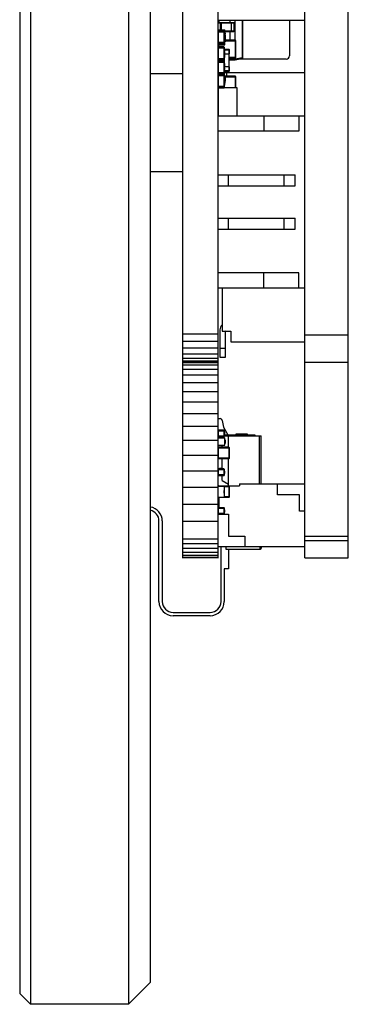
# Model space of a CAD drawing. Header units: inches. Extents: x -81 to 540, y -463 to 100.
# Tile 3 of 8: x 71 to 86, y -45 to 1. Entities that reach past the tile are written whole.
import ezdxf

# ---------------------------------------------------------------- set-up
doc = ezdxf.new("R2010")
doc.units = ezdxf.units.IN
doc.header["$LTSCALE"] = 1.21
doc.header["$MEASUREMENT"] = 0
doc.layers.get('0').update_dxf_attribs({"linetype": 'CONTINUOUS'})

msp = doc.modelspace()

# ---------------------------------------------------------------- linework, layer by layer
at = {"color": 7, "linetype": 'Continuous'}
for p, q in [((71.337, 70.423), (71.337, -44.577)), ((75.837, 70.423), (75.837, -44.577)), ((70.837, 69.923), (70.837, -44.077)), ((76.837, 69.423), (76.837, -43.577)), ((78.337, -24.085), (78.337, 40.932)), ((79.937, 40.932), (79.937, -24.085)), ((83.937, -24.077), (83.937, 9.874)), ((85.937, -24.077), (85.937, 9.911)), ((79.937, 0.623), (83.937, 0.623)), ((80.677, 0.507), (79.937, 0.507)), ((79.937, 0.497), (80.687, 0.497)), ((79.949, 0.507), (79.949, 0.623)), ((79.952, 0.623), (79.952, 0.593)), ((79.987, 0.593), (79.952, 0.593)), ((79.972, 0.573), (79.972, 0.623)), ((79.972, 0.573), (79.987, 0.573)), ((79.987, 0.623), (79.987, 0.507)), ((80.007, 0.507), (80.007, 0.623)), ((80.047, 0.507), (80.047, 0.497)), ((80.047, 0.497), (80.047, 0.177)), ((80.057, 0.177), (80.057, 0.497)), ((80.065, 0.177), (80.065, 0.497)), ((80.101, 0.497), (80.098, 0.507)), ((80.101, 0.497), (80.101, 0.177)), ((80.487, 0.623), (80.487, 0.507)), ((80.548, 0.507), (80.552, 0.497)), ((80.552, 0.497), (80.552, 0.117)), ((80.687, 0.117), (80.687, 0.497)), ((80.737, -0.299), (80.737, 0.623)), ((81.066, 0.623), (81.066, -1.104)), ((81.087, -1.104), (81.087, 0.623)), ((83.237, 0.623), (83.237, -1.014)), ((79.937, 0.177), (80.262, 0.177)), ((79.937, 0.111), (80.242, 0.111)), ((80.242, 0.081), (79.937, 0.081)), ((79.962, 0.152), (80.237, 0.152)), ((79.962, 0.141), (79.962, 0.152)), ((80.211, 0.142), (79.967, 0.142)), ((79.967, -0.468), (79.967, 0.142)), ((80.211, 0.142), (80.211, -0.468)), ((80.237, 0.128), (80.237, 0.152)), ((80.262, 0.127), (80.237, 0.127)), ((80.242, -0.437), (80.242, 0.111)), ((80.262, 0.077), (80.242, 0.077)), ((80.244, 0.037), (80.242, 0.037)), ((80.242, 0.026), (80.244, 0.026)), ((80.244, 0.008), (80.242, 0.008)), ((80.244, 0.037), (80.244, -0.037)), ((80.262, -0.503), (80.262, 0.177)), ((80.687, 0.117), (80.262, 0.117)), ((80.262, 0.107), (80.677, 0.107)), ((80.262, 0.039), (80.272, 0.039)), ((80.262, 0.011), (80.272, 0.011)), ((80.262, 0.002), (80.272, 0.002)), ((80.272, 0.039), (80.272, 0.002)), ((80.487, 0.107), (80.487, -0.299)), ((80.552, 0.117), (80.548, 0.107)), ((80.242, -0.407), (79.937, -0.407)), ((80.242, -0.437), (79.937, -0.437)), ((80.244, -0.028), (80.242, -0.028)), ((80.244, -0.037), (80.242, -0.037)), ((80.244, -0.065), (80.242, -0.065)), ((80.242, -0.103), (80.244, -0.103)), ((80.242, -0.139), (80.244, -0.139)), ((80.244, -0.169), (80.242, -0.169)), ((80.244, -0.206), (80.242, -0.206)), ((80.244, -0.243), (80.242, -0.243)), ((80.242, -0.246), (80.244, -0.246)), ((80.244, -0.27), (80.242, -0.27)), ((80.242, -0.307), (80.244, -0.307)), ((80.242, -0.344), (80.244, -0.344)), ((80.262, -0.403), (80.242, -0.403)), ((80.244, -0.065), (80.244, -0.139)), ((80.244, -0.169), (80.244, -0.246)), ((80.244, -0.27), (80.244, -0.344)), ((80.262, -0.034), (80.272, -0.034)), ((80.262, -0.086), (80.272, -0.086)), ((80.262, -0.136), (80.272, -0.136)), ((80.262, -0.15), (80.272, -0.15)), ((80.262, -0.152), (80.272, -0.152)), ((80.262, -0.197), (80.272, -0.197)), ((80.262, -0.246), (80.272, -0.246)), ((80.262, -0.252), (80.272, -0.252)), ((80.262, -0.265), (80.272, -0.265)), ((80.262, -0.317), (80.272, -0.317)), ((80.262, -0.367), (80.272, -0.367)), ((80.272, -0.034), (80.272, -0.136)), ((80.272, -0.15), (80.272, -0.252)), ((80.272, -0.265), (80.272, -0.367)), ((80.742, -0.299), (80.272, -0.299)), ((80.272, -0.329), (80.772, -0.329)), ((80.742, -0.299), (80.742, -1.119)), ((80.772, -1.089), (80.772, -0.329)), ((79.937, -0.503), (80.262, -0.503)), ((79.937, -0.635), (80.242, -0.635)), ((80.242, -0.665), (79.937, -0.665)), ((79.952, -0.503), (79.952, -0.608)), ((79.962, -0.467), (79.962, -0.478)), ((79.962, -0.478), (80.237, -0.478)), ((79.967, -0.468), (80.211, -0.468)), ((80.211, -0.604), (79.967, -0.604)), ((79.967, -1.214), (79.967, -0.604)), ((79.982, -0.604), (79.982, -0.503)), ((80.211, -0.604), (80.211, -1.214)), ((80.262, -0.453), (80.237, -0.453)), ((80.237, -0.454), (80.237, -0.478)), ((80.242, -1.183), (80.242, -0.635)), ((80.244, -0.709), (80.242, -0.709)), ((80.242, -0.72), (80.244, -0.72)), ((80.244, -0.738), (80.242, -0.738)), ((80.244, -0.774), (80.242, -0.774)), ((80.244, -0.783), (80.242, -0.783)), ((80.244, -0.812), (80.242, -0.812)), ((80.242, -0.849), (80.244, -0.849)), ((80.242, -0.886), (80.244, -0.886)), ((80.244, -0.709), (80.244, -0.783)), ((80.452, -0.717), (80.244, -0.717)), ((80.244, -0.737), (80.472, -0.737)), ((80.244, -0.812), (80.244, -0.886)), ((80.452, -0.717), (80.452, -0.917)), ((80.472, -0.917), (80.472, -0.737)), ((80.242, -1.153), (79.937, -1.153)), ((80.242, -1.183), (79.937, -1.183)), ((79.937, -1.27), (80.242, -1.27)), ((79.937, -1.3), (80.242, -1.3)), ((79.967, -1.214), (80.211, -1.214)), ((80.211, -1.239), (79.967, -1.239)), ((79.967, -1.849), (79.967, -1.239)), ((80.211, -1.239), (80.211, -1.849)), ((80.237, -1.2), (80.237, -1.254)), ((80.244, -0.915), (80.242, -0.915)), ((80.244, -0.952), (80.242, -0.952)), ((80.244, -0.989), (80.242, -0.989)), ((80.242, -0.993), (80.244, -0.993)), ((80.244, -1.016), (80.242, -1.016)), ((80.242, -1.053), (80.244, -1.053)), ((80.242, -1.09), (80.244, -1.09)), ((80.242, -1.819), (80.242, -1.27)), ((80.244, -0.915), (80.244, -0.993)), ((80.244, -0.917), (80.472, -0.917)), ((80.244, -1.016), (80.244, -1.09)), ((80.442, -0.917), (80.442, -1.517)), ((80.462, -1.517), (80.462, -0.917)), ((80.772, -1.089), (80.462, -1.089)), ((80.462, -1.119), (80.742, -1.119)), ((80.487, -1.168), (80.462, -1.164)), ((80.462, -1.189), (80.487, -1.193)), ((80.487, -1.119), (80.487, -1.168)), ((80.737, -1.168), (80.487, -1.168)), ((80.487, -1.193), (80.487, -1.168)), ((80.487, -1.193), (80.737, -1.193)), ((81.066, -1.104), (80.737, -1.169)), ((80.737, -1.168), (80.737, -1.119)), ((80.737, -1.193), (81.066, -1.129)), ((80.737, -1.193), (80.737, -1.169)), ((83.087, -1.164), (80.885, -1.164)), ((81.087, -1.104), (81.066, -1.104)), ((81.066, -1.104), (81.066, -1.129)), ((80.242, -1.788), (79.937, -1.788)), ((80.244, -1.363), (80.242, -1.363)), ((80.244, -1.4), (80.242, -1.4)), ((80.242, -1.437), (80.244, -1.437)), ((80.244, -1.461), (80.242, -1.461)), ((80.244, -1.538), (80.242, -1.538)), ((80.244, -1.568), (80.242, -1.568)), ((80.244, -1.605), (80.242, -1.605)), ((80.242, -1.642), (80.244, -1.642)), ((80.244, -1.67), (80.242, -1.67)), ((80.242, -1.681), (80.244, -1.681)), ((80.244, -1.733), (80.242, -1.733)), ((80.244, -1.744), (80.242, -1.744)), ((80.242, -1.777), (80.337, -1.777)), ((80.244, -1.363), (80.244, -1.437)), ((80.244, -1.461), (80.244, -1.538)), ((80.472, -1.517), (80.244, -1.517)), ((80.244, -1.568), (80.244, -1.642)), ((80.244, -1.67), (80.244, -1.744)), ((80.472, -1.697), (80.244, -1.697)), ((80.244, -1.717), (80.452, -1.717)), ((80.337, -1.777), (83.937, -1.777)), ((80.337, -1.777), (80.337, -1.95)), ((80.452, -1.517), (80.452, -1.717)), ((80.472, -1.697), (80.472, -1.517)), ((76.837, -1.827), (78.337, -1.827)), ((80.242, -1.819), (79.937, -1.819)), ((79.937, -1.905), (80.242, -1.905)), ((80.242, -1.935), (79.937, -1.935)), ((79.967, -1.849), (80.211, -1.849)), ((80.211, -1.874), (79.967, -1.874)), ((79.967, -2.484), (79.967, -1.874)), ((80.211, -1.874), (80.211, -2.484)), ((80.237, -1.835), (80.237, -1.889)), ((80.242, -2.453), (80.242, -1.905)), ((80.242, -1.941), (80.262, -1.941)), ((80.244, -1.979), (80.242, -1.979)), ((80.242, -1.99), (80.244, -1.99)), ((80.244, -2.008), (80.242, -2.008)), ((80.244, -2.044), (80.242, -2.044)), ((80.244, -2.053), (80.242, -2.053)), ((80.244, -2.082), (80.242, -2.082)), ((80.242, -2.119), (80.244, -2.119)), ((80.242, -2.156), (80.244, -2.156)), ((80.244, -2.185), (80.242, -2.185)), ((80.244, -2.222), (80.242, -2.222)), ((80.244, -2.259), (80.242, -2.259)), ((80.244, -1.979), (80.244, -2.053)), ((80.244, -2.082), (80.244, -2.156)), ((80.244, -2.185), (80.244, -2.263)), ((80.262, -1.941), (80.262, -2.271)), ((80.742, -1.95), (80.262, -1.95)), ((80.262, -1.98), (80.772, -1.98)), ((80.262, -2.022), (80.272, -2.022)), ((80.262, -2.101), (80.272, -2.101)), ((80.262, -2.18), (80.272, -2.18)), ((80.272, -2.022), (80.272, -2.18)), ((80.742, -1.95), (80.742, -2.484)), ((80.772, -2.484), (80.772, -1.98)), ((80.242, -2.423), (79.937, -2.423)), ((80.242, -2.453), (79.937, -2.453)), ((79.937, -2.577), (79.952, -2.577)), ((79.952, -2.6), (79.937, -2.6)), ((79.937, -2.6), (79.952, -2.6)), ((79.937, -2.7), (79.952, -2.7)), ((79.952, -2.48), (79.952, -2.74)), ((80.837, -2.484), (79.957, -2.484)), ((79.957, -2.484), (79.957, -3.776)), ((79.967, -2.484), (80.211, -2.484)), ((79.982, -2.484), (79.982, -2.484)), ((80.242, -2.263), (80.244, -2.263)), ((80.242, -2.271), (80.262, -2.271)), ((80.244, -2.286), (80.242, -2.286)), ((80.242, -2.323), (80.244, -2.323)), ((80.242, -2.36), (80.244, -2.36)), ((80.244, -2.286), (80.244, -2.36)), ((80.837, -3.776), (80.837, -2.484)), ((79.937, -2.83), (79.957, -2.83)), ((79.937, -3.16), (79.957, -3.16)), ((79.957, -2.74), (79.952, -2.74)), ((79.937, -3.237), (79.957, -3.237)), ((79.937, -3.337), (79.957, -3.337)), ((79.937, -3.477), (79.957, -3.477)), ((79.937, -3.605), (79.957, -3.605)), ((82.058, -3.776), (79.937, -3.776)), ((83.937, -3.776), (82.058, -3.776)), ((82.058, -3.776), (82.058, -4.476)), ((83.662, -3.776), (83.662, -4.476)), ((82.058, -4.476), (79.937, -4.476)), ((83.662, -4.476), (82.058, -4.476)), ((76.837, -6.327), (78.337, -6.327)), ((79.937, -6.476), (80.437, -6.476)), ((80.437, -6.476), (82.987, -6.476)), ((80.437, -6.976), (80.437, -6.476)), ((82.987, -6.476), (83.487, -6.476)), ((82.987, -6.976), (82.987, -6.476)), ((83.487, -6.976), (83.487, -6.476)), ((79.937, -6.976), (80.437, -6.976)), ((80.437, -6.976), (82.987, -6.976)), ((82.987, -6.976), (83.487, -6.976)), ((79.937, -8.476), (80.437, -8.476)), ((80.437, -8.476), (82.987, -8.476)), ((80.437, -8.976), (80.437, -8.476)), ((82.987, -8.476), (83.487, -8.476)), ((82.987, -8.976), (82.987, -8.476)), ((83.487, -8.976), (83.487, -8.476)), ((79.937, -8.976), (80.437, -8.976)), ((80.437, -8.976), (82.987, -8.976)), ((82.987, -8.976), (83.487, -8.976)), ((82.058, -10.976), (79.937, -10.976)), ((83.662, -10.976), (82.058, -10.976)), ((82.058, -11.676), (82.058, -10.976)), ((83.662, -11.676), (83.662, -10.976)), ((82.058, -11.676), (79.937, -11.676)), ((80.137, -11.676), (80.137, -13.652)), ((83.937, -11.676), (82.058, -11.676)), ((79.937, -13.793), (78.337, -13.793)), ((80.037, -13.592), (80.037, -14.852)), ((80.137, -13.652), (80.537, -13.652)), ((80.287, -14.852), (80.287, -13.692)), ((80.537, -13.652), (80.537, -14.152)), ((83.937, -13.827), (85.937, -13.827)), ((79.937, -14.128), (78.337, -14.128)), ((79.937, -14.441), (78.337, -14.441)), ((80.287, -14.453), (80.037, -14.453)), ((80.537, -14.152), (83.937, -14.152)), ((79.937, -14.709), (78.337, -14.709)), ((79.937, -14.915), (78.337, -14.915)), ((80.037, -14.852), (80.287, -14.852)), ((79.937, -15.044), (78.337, -15.044)), ((79.937, -15.077), (78.337, -15.077)), ((79.937, -15.107), (78.337, -15.107)), ((79.937, -15.224), (78.337, -15.224)), ((83.937, -15.077), (85.937, -15.077)), ((79.937, -15.418), (78.337, -15.418)), ((79.937, -15.687), (78.337, -15.687)), ((79.937, -16.028), (78.337, -16.028)), ((79.937, -16.439), (78.337, -16.439)), ((79.937, -16.915), (78.337, -16.915)), ((79.937, -17.451), (78.337, -17.451)), ((79.937, -18.043), (78.337, -18.043)), ((79.937, -17.672), (80.043, -17.672)), ((80.141, -17.755), (80.197, -18.072)), ((80.197, -18.072), (80.399, -18.422)), ((80.242, -18.484), (79.937, -18.484)), ((80.211, -18.21), (79.967, -18.21)), ((79.967, -18.515), (79.967, -18.21)), ((79.967, -18.24), (80.242, -18.24)), ((79.967, -18.514), (80.211, -18.514)), ((79.967, -18.515), (80.211, -18.515)), ((80.137, -18.562), (80.137, -18.514)), ((80.211, -18.21), (80.211, -18.515)), ((80.242, -18.484), (80.242, -18.24)), ((80.242, -18.305), (80.244, -18.305)), ((80.242, -18.35), (80.244, -18.35)), ((80.244, -18.368), (80.242, -18.368)), ((80.244, -18.412), (80.242, -18.412)), ((80.244, -18.419), (80.242, -18.419)), ((80.242, -18.422), (81.637, -18.422)), ((80.242, -18.472), (81.937, -18.472)), ((80.244, -18.305), (80.244, -18.419)), ((80.437, -18.991), (80.437, -18.472)), ((80.787, -18.372), (81.287, -18.372)), ((80.787, -18.422), (80.787, -18.372)), ((81.287, -18.372), (81.287, -18.422)), ((81.637, -18.422), (81.637, -18.472)), ((81.837, -18.472), (81.837, -20.669)), ((81.937, -20.669), (81.937, -18.472)), ((79.937, -18.684), (78.337, -18.684)), ((79.937, -18.562), (80.262, -18.562)), ((79.937, -18.892), (80.262, -18.892)), ((80.452, -18.991), (79.972, -18.991)), ((79.972, -19.511), (79.972, -18.991)), ((80.137, -18.991), (80.137, -18.892)), ((80.262, -18.892), (80.262, -18.562)), ((80.262, -18.654), (80.272, -18.654)), ((80.262, -18.657), (80.272, -18.657)), ((80.262, -18.807), (80.272, -18.807)), ((80.262, -18.811), (80.272, -18.811)), ((80.272, -18.654), (80.272, -18.811)), ((80.452, -18.991), (80.452, -19.511)), ((79.937, -19.369), (78.337, -19.369)), ((79.937, -19.139), (79.952, -19.139)), ((79.952, -19.383), (79.937, -19.383)), ((79.952, -19.011), (80.472, -19.011)), ((79.952, -19.011), (79.952, -19.491)), ((80.472, -19.491), (80.472, -19.011)), ((80.472, -19.491), (79.952, -19.491)), ((79.972, -19.511), (80.452, -19.511)), ((80.137, -19.988), (80.137, -19.511)), ((80.437, -20.769), (80.437, -19.511)), ((79.937, -20.091), (78.337, -20.091)), ((79.937, -20.018), (80.242, -20.018)), ((80.242, -20.262), (79.937, -20.262)), ((80.211, -19.988), (79.967, -19.988)), ((79.967, -20.293), (79.967, -19.988)), ((79.967, -20.293), (80.211, -20.293)), ((80.062, -19.969), (80.012, -19.969)), ((80.137, -20.519), (80.137, -20.293)), ((80.211, -19.988), (80.211, -20.293)), ((80.242, -20.262), (80.242, -20.018)), ((80.244, -20.09), (80.242, -20.09)), ((80.244, -20.092), (80.242, -20.092)), ((80.244, -20.1), (80.242, -20.1)), ((80.242, -20.109), (80.244, -20.109)), ((80.244, -20.197), (80.242, -20.197)), ((80.244, -20.09), (80.244, -20.197)), ((79.987, -20.769), (79.937, -20.719)), ((79.937, -20.772), (79.962, -20.772)), ((79.937, -20.779), (80.237, -20.779)), ((79.972, -20.769), (80.937, -20.769)), ((79.972, -20.779), (79.972, -20.769)), ((80.137, -20.519), (80.437, -20.692)), ((80.237, -20.779), (80.237, -21.279)), ((80.237, -20.789), (80.472, -20.789)), ((80.452, -20.769), (80.452, -21.289)), ((80.472, -21.269), (80.472, -20.789)), ((80.937, -20.669), (83.937, -20.669)), ((80.937, -20.669), (80.937, -20.769)), ((82.687, -21.169), (82.687, -20.669)), ((79.937, -20.843), (78.337, -20.843)), ((80.238, -20.975), (80.237, -20.975)), ((80.238, -20.977), (80.237, -20.977)), ((80.238, -20.991), (80.237, -20.991)), ((80.237, -21.013), (80.238, -21.013)), ((80.238, -21.02), (80.237, -21.02)), ((80.238, -21.06), (80.237, -21.06)), ((80.238, -21.095), (80.237, -21.095)), ((80.238, -21.095), (80.238, -20.975)), ((83.687, -21.169), (82.687, -21.169)), ((83.687, -21.919), (83.687, -21.169)), ((79.937, -21.618), (78.337, -21.618)), ((79.937, -21.279), (80.237, -21.279)), ((79.972, -21.289), (79.972, -21.279)), ((79.972, -21.289), (80.452, -21.289)), ((79.987, -21.289), (79.987, -21.766)), ((80.472, -21.269), (80.237, -21.269)), ((80.242, -22.04), (79.937, -22.04)), ((79.937, -22.069), (79.959, -22.069)), ((80.211, -21.766), (79.967, -21.766)), ((79.967, -22.07), (79.967, -21.766)), ((79.967, -21.796), (80.242, -21.796)), ((79.967, -22.07), (80.211, -22.07)), ((80.211, -21.766), (80.211, -22.07)), ((80.22, -22.069), (80.437, -22.069)), ((80.242, -22.04), (80.242, -21.796)), ((80.242, -21.861), (80.244, -21.861)), ((80.242, -21.906), (80.244, -21.906)), ((80.244, -21.924), (80.242, -21.924)), ((80.244, -21.968), (80.242, -21.968)), ((80.244, -21.861), (80.244, -21.968)), ((80.437, -22.069), (80.437, -23.069)), ((83.937, -21.919), (83.687, -21.919)), ((77.237, -26.077), (77.237, -22.377)), ((77.387, -22.377), (77.387, -26.077)), ((79.937, -22.408), (78.337, -22.408)), ((79.937, -23.206), (78.337, -23.206)), ((79.937, -23.433), (78.337, -23.433)), ((80.437, -23.069), (81.187, -23.069)), ((81.187, -23.069), (81.187, -23.569)), ((83.937, -23.077), (85.937, -23.077)), ((83.937, -23.277), (85.937, -23.277)), ((79.937, -23.645), (78.337, -23.645)), ((79.937, -23.827), (78.337, -23.827)), ((79.937, -23.967), (78.337, -23.967)), ((83.937, -23.569), (79.937, -23.569)), ((80.087, -26.077), (80.087, -23.569)), ((80.304, -23.569), (80.304, -23.672)), ((80.304, -23.672), (81.887, -23.672)), ((80.437, -23.672), (80.437, -24.577)), ((81.887, -23.672), (81.887, -23.569)), ((81.887, -23.672), (81.899, -23.67)), ((81.937, -23.569), (81.937, -23.622)), ((79.937, -24.055), (78.337, -24.055)), ((79.937, -24.077), (78.337, -24.077)), ((83.937, -24.077), (85.937, -24.077)), ((80.437, -24.577), (80.237, -24.577)), ((80.237, -24.577), (80.237, -26.077)), ((77.887, -26.577), (79.587, -26.577)), ((79.587, -26.727), (77.887, -26.727)), ((76.837, -43.577), (75.837, -44.577)), ((70.837, -44.077), (71.337, -44.577)), ((75.837, -44.577), (71.337, -44.577))]:
    msp.add_line(p, q, dxfattribs=at)
for centre, radius, start, end in [((79.972, 0.593), 0.02, 180, 270), ((80.677, 0.497), 0.01, 0, 90), ((79.967, 0.111), 0.0305, 90, 180), ((80.211, 0.111), 0.0305, 0, 90), ((80.677, 0.117), 0.01, 270, 0), ((79.967, -0.437), 0.0305, 180, 270), ((80.211, -0.437), 0.0305, 270, 0), ((80.742, -0.329), 0.03, 0, 90), ((79.967, -0.635), 0.0305, 90, 180), ((80.211, -0.635), 0.0305, 0, 90), ((80.452, -0.737), 0.02, 0, 90), ((79.967, -1.183), 0.0305, 180, 270), ((79.967, -1.27), 0.0305, 90, 101.25), ((80.211, -1.183), 0.0305, 270, 0), ((80.211, -1.27), 0.0305, 0, 90), ((80.742, -1.089), 0.03, 270, 0), ((81.062, -1.104), 0.025, 281, 0), ((83.087, -1.014), 0.15, 270, 0), ((80.452, -1.697), 0.02, 270, 0), ((79.967, -1.819), 0.0305, 180, 270), ((79.967, -1.905), 0.0305, 90, 180), ((80.211, -1.819), 0.0305, 270, 0), ((80.211, -1.905), 0.0305, 0, 90), ((80.742, -1.98), 0.03, 0, 90), ((79.967, -2.453), 0.0305, 180, 270), ((80.211, -2.453), 0.0305, 270, 0), ((79.982, -2.74), 0.03, 180, 211.8271), ((80.337, -13.592), 0.3, 132.3954, 180), ((80.531, -13.811), 0.272, 143.2244, 153.9928), ((80.043, -17.772), 0.1, 10, 90), ((80.211, -18.24), 0.0305, 360, 90), ((80.211, -18.484), 0.0305, 270, 0), ((80.211, -18.484), 0.0305, 270, 360), ((79.972, -19.011), 0.02, 90, 180), ((80.452, -19.011), 0.02, 0, 90), ((79.972, -19.491), 0.02, 180, 270), ((80.452, -19.491), 0.02, 270, 0), ((80.062, -20.044), 0.075, 48.9617, 90), ((80.211, -20.018), 0.0305, 0, 90), ((80.211, -20.262), 0.0305, 270, 0), ((79.972, -20.789), 0.02, 90, 150.5811), ((80.452, -20.789), 0.02, 0, 90), ((79.972, -21.269), 0.02, 210.6767, 270), ((80.452, -21.269), 0.02, 270, 0), ((76.737, -22.377), 0.5, 0, 78.1447), ((76.737, -22.377), 0.65, 0, 80.8352), ((80.211, -21.796), 0.0305, 360, 90), ((80.211, -22.04), 0.0305, 270, 360), ((81.887, -23.622), 0.05, 284.6861, 360), ((77.887, -26.077), 0.65, 180, 270), ((77.887, -26.077), 0.5, 180, 270), ((79.587, -26.077), 0.65, 270, 0), ((79.587, -26.077), 0.5, 270, 0)]:
    msp.add_arc(centre, radius, start, end, dxfattribs=at)
msp.add_ellipse((80.865, -1.168), major_axis=(0.129, 0), ratio=0.19438, start_param=3.141593, end_param=3.159801, dxfattribs=at)
for points, knots in [([(80.057, 0.497), (80.057, 0.498), (80.057, 0.501), (80.054, 0.504), (80.051, 0.506), (80.048, 0.507), (80.047, 0.507)], [0, 0, 0, 0, 0.25019, 0.500224, 0.750127, 1, 1, 1, 1]), ([(80.055, 0.507), (80.056, 0.507), (80.059, 0.506), (80.062, 0.504), (80.064, 0.501), (80.065, 0.498), (80.065, 0.497)], [0, 0, 0, 0, 0.249873, 0.499776, 0.74981, 1, 1, 1, 1])]:
    msp.add_open_spline(points, degree=3, knots=knots, dxfattribs=at)
msp.add_open_spline([(80.487, -1.168), (80.487, -1.168), (80.487, -1.168), (80.487, -1.168)], degree=3, dxfattribs=at)

doc.saveas('drawing.dxf')
